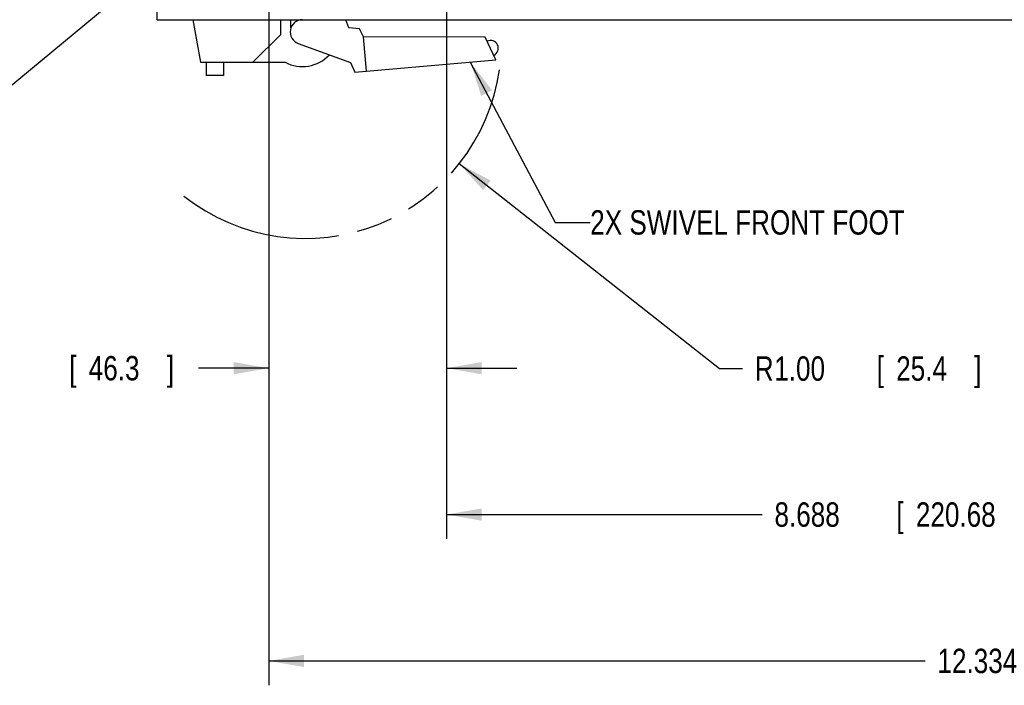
# Model space of a CAD drawing. Header units: inches. Extents: x 0 to 34, y 0 to 22.
# Tile 36 of 82: x 12.9 to 18, y 10.6 to 14. Entities that reach past the tile are written whole.
import ezdxf

# ---------------------------------------------------------------- set-up
doc = ezdxf.new("R2010")
doc.units = ezdxf.units.IN
doc.header["$LTSCALE"] = 1.87
doc.header["$MEASUREMENT"] = 0
doc.linetypes.add('PHANTOM', pattern=[0.8, 0.45, -0.05, 0.1, -0.05, 0.1, -0.05])
doc.layers.get('0').update_dxf_attribs({"linetype": 'CONTINUOUS'})
doc.layers.add('DETAIL', color=7, linetype='CONTINUOUS')
doc.layers.add('DIMENSIONS', color=7, linetype='CONTINUOUS')
doc.styles.get("Standard").update_dxf_attribs({"font": 'txt', "width": 0.8})
doc.dimstyles.new('DIMSTYLE_1', dxfattribs={"dimtxt": 0.125, "dimasz": 0.18, "dimexe": 0.18, "dimexo": 0.0625, "dimgap": 0.09, "dimtad": 0, "dimtih": 1, "dimtoh": 1, "dimzin": 4, "dimdsep": 46, "dimtxsty": 'STANDARD', "dimblk": '_FILLED', "dimblk1": '_FILLED', "dimblk2": '_FILLED', "dimcen": 0.09, "dimadec": 0, "dimazin": 0, "dimtp": 0.02, "dimtm": 0.02, "dimtfac": 1, "dimtofl": 0, "dimtmove": 0, "dimatfit": 3, "dimldrblk": '_FILLED', "dimfxl": 1, "dimtolj": 1, "dimtzin": 4, "dimarcsym": 0})
doc.dimstyles.new('DIMSTYLE_4', dxfattribs={"dimtxt": 0.125, "dimasz": 0.18, "dimexe": 0.18, "dimexo": 0.0625, "dimgap": 0.09, "dimtad": 0, "dimtih": 1, "dimtoh": 1, "dimdec": 3, "dimlfac": 2, "dimzin": 4, "dimdsep": 46, "dimtxsty": 'STANDARD', "dimblk": '_FILLED', "dimblk1": '_FILLED', "dimblk2": '_FILLED', "dimcen": 0.09, "dimadec": 0, "dimazin": 0, "dimtp": 0.001, "dimtm": 0.001, "dimtfac": 1, "dimtdec": 3, "dimtofl": 0, "dimtmove": 0, "dimatfit": 3, "dimldrblk": '_FILLED', "dimfxl": 1, "dimtolj": 1, "dimtzin": 4, "dimarcsym": 0})

# ---------------------------------------------------------------- blocks, each defined once
blk = doc.blocks.new('_FILLED')
at = {"color": 0, "linetype": 'BYBLOCK'}
blk.add_solid([(0, 0), (-1, 0.174), (-1, -0.174)], dxfattribs=at)
blk = doc.blocks.new('*D0')
at = {"layer": 'DIMENSIONS', "color": 2, "linetype": 'CONTINUOUS'}
for p, q in [((15.1929, 13.2866), (16.5274, 12.2366)), ((16.5274, 12.2366), (16.6449, 12.2366))]:
    blk.add_line(p, q, dxfattribs=at)
at = {"layer": 'DIMENSIONS', "color": 2, "linetype": 'CONTINUOUS', "xscale": 0.18, "yscale": 0.18, "zscale": 0.18, "rotation": 141.804594}
blk.add_blockref('_FILLED', (15.1929, 13.2866), dxfattribs=at)
at = {"layer": 'DIMENSIONS', "color": 2, "linetype": 'CONTINUOUS', "width": 0.8}
for s, p in [('R', (16.7074, 12.1741)), ('1.00', (16.8074, 12.1741)), ('[', (17.3324, 12.1741)), ('25.4', (17.4324, 12.1741)), (']', (17.8324, 12.1741))]:
    blk.add_text(s, height=0.125, dxfattribs=at).set_placement(p)
blk = doc.blocks.new('*D11')
at = {"layer": 'DIMENSIONS', "color": 2, "linetype": 'CONTINUOUS'}
for p, q in [((15.1274, 15.0824), (15.1274, 12.1135)), ((14.2159, 14.6579), (14.2159, 12.1135)), ((14.2159, 12.2385), (13.8558, 12.2385)), ((15.1274, 12.2385), (15.4874, 12.2385))]:
    blk.add_line(p, q, dxfattribs=at)
at = {"layer": 'DIMENSIONS', "color": 2, "linetype": 'CONTINUOUS', "xscale": 0.18, "yscale": 0.18, "zscale": 0.18}
blk.add_blockref('_FILLED', (14.2159, 12.2385), dxfattribs=at)
at = {"layer": 'DIMENSIONS', "color": 2, "linetype": 'CONTINUOUS', "xscale": 0.18, "yscale": 0.18, "zscale": 0.18, "rotation": 180}
blk.add_blockref('_FILLED', (15.1274, 12.2385), dxfattribs=at)
at = {"layer": 'DIMENSIONS', "color": 2, "linetype": 'CONTINUOUS', "width": 0.8}
for s, p in [('1.823', (12.5683, 12.176)), ('[', (13.1933, 12.176)), ('46.3', (13.2933, 12.176)), (']', (13.6933, 12.176))]:
    blk.add_text(s, height=0.125, dxfattribs=at).set_placement(p)
blk = doc.blocks.new('*D12')
at = {"layer": 'DIMENSIONS', "color": 2, "linetype": 'CONTINUOUS'}
for p, q in [((15.1274, 15.0824), (15.1274, 11.3635)), ((19.4714, 15.0824), (19.4714, 11.3635)), ((15.1274, 11.4885), (16.746, 11.4885)), ((19.4714, 11.4885), (18.296, 11.4885))]:
    blk.add_line(p, q, dxfattribs=at)
at = {"layer": 'DIMENSIONS', "color": 2, "linetype": 'CONTINUOUS', "xscale": 0.18, "yscale": 0.18, "zscale": 0.18, "rotation": 180}
blk.add_blockref('_FILLED', (15.1274, 11.4885), dxfattribs=at)
at = {"layer": 'DIMENSIONS', "color": 2, "linetype": 'CONTINUOUS', "xscale": 0.18, "yscale": 0.18, "zscale": 0.18}
blk.add_blockref('_FILLED', (19.4714, 11.4885), dxfattribs=at)
at = {"layer": 'DIMENSIONS', "color": 2, "linetype": 'CONTINUOUS', "width": 0.8}
for s, p in [('[', (17.4335, 11.426)), (']', (18.1335, 11.426)), ('8.688', (16.8085, 11.426)), ('220.68', (17.5335, 11.426))]:
    blk.add_text(s, height=0.125, dxfattribs=at).set_placement(p)
blk = doc.blocks.new('*D19')
at = {"layer": 'DIMENSIONS', "color": 2, "linetype": 'CONTINUOUS'}
for p, q in [((14.2159, 14.6579), (14.2159, 10.6135)), ((20.3829, 14.6579), (20.3829, 10.6135)), ((14.2159, 10.7385), (17.5815, 10.7385)), ((20.3829, 10.7385), (19.2315, 10.7385))]:
    blk.add_line(p, q, dxfattribs=at)
at = {"layer": 'DIMENSIONS', "color": 2, "linetype": 'CONTINUOUS', "xscale": 0.18, "yscale": 0.18, "zscale": 0.18, "rotation": 180}
blk.add_blockref('_FILLED', (14.2159, 10.7385), dxfattribs=at)
at = {"layer": 'DIMENSIONS', "color": 2, "linetype": 'CONTINUOUS', "xscale": 0.18, "yscale": 0.18, "zscale": 0.18}
blk.add_blockref('_FILLED', (20.3829, 10.7385), dxfattribs=at)
at = {"layer": 'DIMENSIONS', "color": 2, "linetype": 'CONTINUOUS', "width": 0.8}
for s, p in [('12.334', (17.644, 10.676)), ('[', (18.369, 10.676)), ('313.28', (18.469, 10.676)), (']', (19.069, 10.676))]:
    blk.add_text(s, height=0.125, dxfattribs=at).set_placement(p)

msp = doc.modelspace()

# ---------------------------------------------------------------- linework, layer by layer
at = {"color": 7, "linetype": 'CONTINUOUS'}
for p, q in [((13.64436, 14.02411), (13.64436, 15.80209)), ((13.64436, 14.02411), (20.92886, 14.02411)), ((13.82686, 14.02411), (13.86532, 13.80601)), ((14.27711, 13.94911), (14.27711, 14.02411)), ((14.32961, 13.98182), (14.32961, 14.02411)), ((14.62727, 13.98183), (14.61188, 14.02411)), ((14.68206, 13.97703), (14.62727, 13.98183)), ((14.27711, 13.94911), (14.134, 13.80601)), ((14.70103, 13.93623), (14.68206, 13.97703)), ((14.71639, 13.76067), (14.70103, 13.93623)), ((15.32603, 13.93546), (14.70103, 13.93623)), ((15.38028, 13.81875), (15.32603, 13.93546)), ((14.36698, 13.90288), (14.63479, 13.80541)), ((13.86532, 13.80601), (14.29982, 13.80601)), ((13.89532, 13.80601), (13.89532, 13.73851)), ((13.98432, 13.80601), (13.98432, 13.73851)), ((14.63479, 13.80541), (14.65804, 13.75556)), ((14.65804, 13.75556), (15.38028, 13.81875)), ((13.98432, 13.73851), (13.89532, 13.73851))]:
    msp.add_line(p, q, dxfattribs=at)
for centre, radius, start, end in [((14.38836, 13.96161), 0.0625, 90, 250), ((15.35281, 13.87785), 0.04, 294.93005, 114.93005), ((14.38836, 13.97411), 0.19, 242.22448, 316.92726)]:
    msp.add_arc(centre, radius, start, end, dxfattribs=at)
at = {"layer": 'DETAIL', "color": 2, "linetype": 'CONTINUOUS'}
for p, q in [((15.37639, 15.74205), (12.64986, 13.48167)), ((15.24886, 13.80725), (15.68397, 12.98558)), ((15.68397, 12.98558), (15.86397, 12.98558))]:
    msp.add_line(p, q, dxfattribs=at)
at = {"layer": 'DETAIL', "color": 7, "linetype": 'PHANTOM'}
msp.add_arc((14.40427, 13.90704), 1.00342, 231.63163, 352.04408, dxfattribs=at)
at = {"layer": 'DETAIL', "color": 2, "linetype": 'CONTINUOUS'}
msp.add_solid([(15.36071, 13.6628), (15.24886, 13.80725), (15.30548, 13.63355)], dxfattribs=at)

# ---------------------------------------------------------------- texts
at = {"layer": 'DETAIL', "color": 2, "linetype": 'CONTINUOUS', "width": 0.8}
msp.add_text('2X SWIVEL FRONT FOOT', height=0.125, dxfattribs=at).set_placement((15.86397, 12.92308))

# ---------------------------------------------------------------- dimensions: what is measured, and where the dimension line sits
at = {"layer": 'DIMENSIONS', "color": 2, "linetype": 'CONTINUOUS'}
for base, p1, p2, picture, middle in [((15.12736, 12.23851), (14.21586, 14.65786), (15.12736, 15.08236), '*D11', (13.18075, 12.23851)), ((19.47136, 11.48851), (15.12736, 15.08236), (19.47136, 15.08236), '*D12', (17.52104, 11.48851)), ((20.38286, 10.73851), (14.21586, 14.65786), (20.38286, 14.65786), '*D19', (18.4065, 10.73851))]:
    dim = msp.add_linear_dim(base=base, p1=p1, p2=p2, dimstyle='DIMSTYLE_4', dxfattribs=at)
    dim.commit()
    dim.dimension.update_dxf_attribs({"geometry": picture, "text_midpoint": middle, "dimtype": 160})
dim = msp.add_radius_dim(center=(14.40427, 13.90704), mpoint=(15.19287, 13.28658), dimstyle='DIMSTYLE_1', dxfattribs=at)
dim.commit()
dim.dimension.update_dxf_attribs({"geometry": '*D0', "text_midpoint": (17.31993, 12.23656), "dimtype": 164})

doc.saveas('drawing.dxf')
